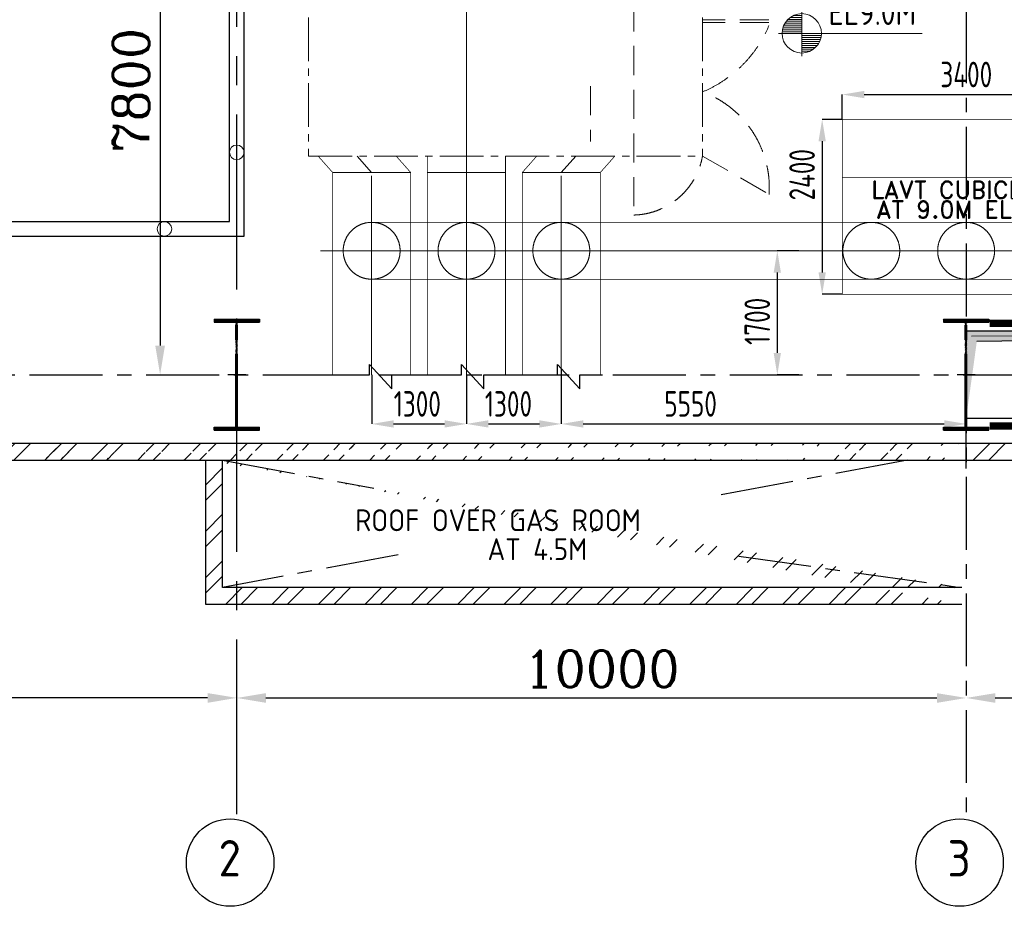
# Model space of a CAD drawing. Extents: x 18893 to 3351893, y -610358 to 406739.
# Tile 27 of 256: x 69056 to 82555, y 322634 to 334796. Entities that reach past the tile are written whole.
import ezdxf
from ezdxf.enums import TextEntityAlignment as Align

# ---------------------------------------------------------------- set-up
doc = ezdxf.new("R2010")
doc.units = 0
doc.header["$LTSCALE"] = 800
doc.header["$MEASUREMENT"] = 0
for name, pattern in [('CENTER', [2, 1.25, -0.25, 0.25, -0.25]), ('CENTER2', [1.125, 0.75, -0.125, 0.125, -0.125]), ('DASHDOT', [1, 0.5, -0.25, 0, -0.25]), ('DASHED', [0.75, 0.5, -0.25])]:
    doc.linetypes.add(name, pattern=pattern)
doc.layers.get('0').update_dxf_attribs({"linetype": 'CONTINUOUS'})
for name, color, linetype in [('0-7-COL', 2, 'CENTER'), ('CEN', 2, 'CENTER'), ('COL', 1, 'CENTER'), ('GRID', 8, 'CENTER'), ('HATCH', 9, 'CONTINUOUS'), ('PIPE OPENING HATCH', 7, 'CONTINUOUS'), ('STR', 2, 'CONTINUOUS'), ('WALL', 6, 'CONTINUOUS')]:
    doc.layers.add(name, color=color, linetype=linetype)
doc.layers.add('DIM', color=4, linetype='CONTINUOUS', lineweight=13)
doc.layers.add('equip', color=251, linetype='CENTER2', lineweight=9)
doc.styles.add('ROMANC', font='romanc')
doc.styles.add('ROMAND', font='romand')
doc.styles.add('ROMANS', font='ISO9.shx', dxfattribs={"width": 0.8})
doc.styles.add('S1', font='SIMPLEX.SHX', dxfattribs={"height": 200})
doc.styles.get("Standard").update_dxf_attribs({"font": 'ISO9'})
doc.styles.add('VER', font='ISO9.SHX')
doc.dimstyles.new('STANDARD$0', dxfattribs={"dimtxt": 250, "dimasz": 200, "dimexe": 0, "dimexo": 0, "dimgap": 100, "dimtad": 1, "dimdec": 0, "dimzin": 0, "dimdsep": 46, "dimtxsty": 'S1', "dimcen": 0, "dimadec": 0, "dimazin": 0, "dimtfac": 1, "dimtdec": 0, "dimtmove": 2, "dimatfit": 3, "dimfxl": 0, "dimtolj": 1, "dimtzin": 0, "dimarcsym": 0})
pattern_1 = [(45, (46410.7, 235761.36), (-318.198, 318.198), []), (45, (46622.83, 235761.36), (-318.198, 318.198), [])]

# ---------------------------------------------------------------- blocks, each defined once
blk = doc.blocks.new('*D544')
at = {"layer": 'DIM', "color": 4, "linetype": 'Continuous', "lineweight": -2}
blk.add_line((82432, 325492), (91632, 325492), dxfattribs=at)
at = {"layer": 'DIM', "linetype": 'Continuous', "lineweight": -2}
blk.add_line((92032, 324850), (92032, 325492), dxfattribs=at)
at = {"layer": 'DIM', "color": 4, "linetype": 'Continuous'}
for points in [[(82432, 325558), (82432, 325425), (82032, 325492)], [(91632, 325558), (91632, 325425), (92032, 325492)]]:
    blk.add_solid(points, dxfattribs=at)
at = {"layer": 'DIM', "linetype": 'Continuous', "insert": (87032, 325892), "char_height": 500, "attachment_point": 5, "style": 'ROMANC'}
blk.add_mtext('\\A1;10000', dxfattribs=at)
blk = doc.blocks.new('*D545')
at = {"layer": 'DIM', "linetype": 'Continuous', "lineweight": -2}
blk.add_line((72032, 325493), (72032, 325492), dxfattribs=at)
at = {"layer": 'DIM', "color": 4, "linetype": 'Continuous', "lineweight": -2}
blk.add_line((72432, 325492), (81632, 325492), dxfattribs=at)
at = {"layer": 'DIM', "color": 4, "linetype": 'Continuous'}
for points in [[(72432, 325558), (72432, 325425), (72032, 325492)], [(81632, 325558), (81632, 325425), (82032, 325492)]]:
    blk.add_solid(points, dxfattribs=at)
at = {"layer": 'DIM', "linetype": 'Continuous', "insert": (77032, 325892), "char_height": 500, "attachment_point": 5, "style": 'ROMANC'}
blk.add_mtext('\\A1;10000', dxfattribs=at)
blk = doc.blocks.new('*D546')
at = {"layer": 'DIM', "linetype": 'Continuous', "lineweight": -2}
blk.add_line((60032, 323896), (60032, 325493), dxfattribs=at)
at = {"layer": 'DIM', "color": 4, "linetype": 'Continuous', "lineweight": -2}
blk.add_line((71632, 325493), (60432, 325493), dxfattribs=at)
at = {"layer": 'DIM', "color": 4, "linetype": 'Continuous'}
for points in [[(60432, 325559), (60432, 325426), (60032, 325493)], [(71632, 325559), (71632, 325426), (72032, 325493)]]:
    blk.add_solid(points, dxfattribs=at)
at = {"layer": 'DIM', "linetype": 'Continuous', "insert": (66032, 325893), "char_height": 500, "attachment_point": 5, "style": 'ROMANC'}
blk.add_mtext('\\A1;12000', dxfattribs=at)
blk = doc.blocks.new('A$C41E52089')
at = {"layer": 'COL'}
h = blk.add_hatch(dxfattribs=at)
h.set_pattern_fill('ANSI31', color=256, scale=100, style=0)
h.paths.add_polyline_path([(310, -720), (0, -720), (0, -760), (310, -760)])
h.paths.add_polyline_path([(0, -720), (-310, -720), (-310, -760), (0, -760)])
h.paths.add_polyline_path([(0, 0), (-13, 0), (-13, -720), (0, -720)])
h.paths.add_polyline_path([(0, 720), (-13, 720), (-13, 0), (0, 0)])
h.paths.add_polyline_path([(12, 0), (0, 0), (0, -720), (12, -720)])
h.paths.add_polyline_path([(12, 720), (0, 720), (0, 0), (12, 0)])
h.paths.add_polyline_path([(310, 760), (0, 760), (0, 720), (12, 720), (310, 720)])
h.paths.add_polyline_path([(0, 760), (-310, 760), (-310, 720), (0, 720)])
for p, q in [((-310, 760), (310, 760)), ((-310, 760), (-310, 720)), ((-310, 720), (310, 720)), ((-13, -720), (-13, 720)), ((12, -720), (12, 720)), ((310, 760), (310, 720)), ((-310, -720), (310, -720)), ((-310, -760), (-310, -720)), ((-310, -760), (310, -760)), ((310, -760), (310, -720))]:
    blk.add_line(p, q, dxfattribs=at)
at = {"layer": 'COL', "color": 2}
for p, q in [((0, -800), (0, 800)), ((123, 0), (-123, 0))]:
    blk.add_line(p, q, dxfattribs=at)
blk = doc.blocks.new('*X33')
at = {"color": 0}
for p, q in [((36154, 29375), (36330, 29375)), ((36183, 29400), (36330, 29400)), ((36226, 29425), (36330, 29425)), ((36085, 29250), (36330, 29250)), ((36092, 29275), (36330, 29275)), ((36102, 29300), (36330, 29300)), ((36115, 29325), (36330, 29325)), ((36132, 29350), (36330, 29350)), ((36080, 29200), (36330, 29200)), ((36081, 29225), (36330, 29225))]:
    blk.add_line(p, q, dxfattribs=at)
blk = doc.blocks.new('LL')
for p, q in [((-711, 0), (-711, 423)), ((-1136, 0), (-711, 0)), ((1493, 0), (-711, 0)), ((-711, 0), (-711, -418))]:
    blk.add_line(p, q)
for start, end in [(90, 180), (0, 90), (180, 270), (270, 0)]:
    blk.add_arc((-711, 0), 360, start, end)
at = {"xscale": 1.440000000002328, "yscale": 1.440000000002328, "zscale": 1.440000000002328}
blk.add_blockref('*X33', (-53026, -42044), dxfattribs=at)
at = {"xscale": 1.440000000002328, "yscale": 1.440000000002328, "zscale": 1.440000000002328, "rotation": 180}
blk.add_blockref('*X33', (51604, 42044), dxfattribs=at)
blk = doc.blocks.new('*D574')
at = {"layer": 'DIM', "color": 9, "lineweight": -2}
for p, q in [((79739, 331626), (79443, 331626)), ((79443, 331326), (79443, 330226)), ((79739, 329926), (79443, 329926))]:
    blk.add_line(p, q, dxfattribs=at)
at = {"layer": 'DIM', "color": 9}
for points in [[(79393, 331326), (79493, 331326), (79443, 331626)], [(79393, 330226), (79493, 330226), (79443, 329926)]]:
    blk.add_solid(points, dxfattribs=at)
at = {"layer": 'DIM', "insert": (79168, 330658), "char_height": 350, "attachment_point": 5, "rotation": 90, "style": 'ROMANS'}
blk.add_mtext('\\A1;1700', dxfattribs=at)
blk = doc.blocks.new('A$C75E96852')
at = {"layer": 'PIPE OPENING HATCH', "lineweight": -2}
blk.add_hatch(color=1, dxfattribs=at).paths.add_polyline_path([(22072, 530), (22000, -600), (22000, 598), (32000, 598)])
at = {"layer": 'PIPE OPENING HATCH'}
h = blk.add_hatch(color=1, dxfattribs=at)
h.paths.add_polyline_path([(22084, 0), (22016, 0), (22016, -485)])
h.paths.add_polyline_path([(32000, 600), (22016, 600), (22016, 0), (22044, 0), (22084, 0), (22147, 458)])
at = {"layer": 'PIPE OPENING HATCH', "color": 1, "lineweight": -2}
for p, q in [((22000, 600), (32000, 600)), ((32000, 598), (22072, 530))]:
    blk.add_line(p, q, dxfattribs=at)
at = {"layer": 'PIPE OPENING HATCH', "color": 1}
blk.add_line((22147, 458), (32000, 600), dxfattribs=at)
blk.add_lwpolyline([(22000, 600), (32000, 600), (32000, -600), (22000, -600)], close=True, dxfattribs=at)
blk = doc.blocks.new('*D675')
at = {"layer": 'DIM', "color": 9, "lineweight": -2}
for p, q in [((76482, 330000), (76482, 329251)), ((76782, 329251), (81732, 329251)), ((82032, 328641), (82032, 329251))]:
    blk.add_line(p, q, dxfattribs=at)
at = {"layer": 'DIM', "color": 9}
for points in [[(76782, 329301), (76782, 329201), (76482, 329251)], [(81732, 329301), (81732, 329201), (82032, 329251)]]:
    blk.add_solid(points, dxfattribs=at)
at = {"layer": 'DIM', "insert": (78254, 329526), "char_height": 350, "attachment_point": 5, "style": 'ROMANS'}
blk.add_mtext('\\A1;5550', dxfattribs=at)
blk = doc.blocks.new('*D676')
at = {"layer": 'DIM', "color": 9, "lineweight": -2}
for p, q in [((75182, 329926), (75182, 329251)), ((76482, 330000), (76482, 329251)), ((75482, 329251), (76182, 329251))]:
    blk.add_line(p, q, dxfattribs=at)
at = {"layer": 'DIM', "color": 9}
for points in [[(75482, 329301), (75482, 329201), (75182, 329251)], [(76182, 329301), (76182, 329201), (76482, 329251)]]:
    blk.add_solid(points, dxfattribs=at)
at = {"layer": 'DIM', "insert": (75757, 329526), "char_height": 350, "attachment_point": 5, "style": 'ROMANS'}
blk.add_mtext('\\A1;1300', dxfattribs=at)
blk = doc.blocks.new('*D677')
at = {"layer": 'DIM', "color": 9, "lineweight": -2}
for p, q in [((73882, 329926), (73882, 329251)), ((75182, 329926), (75182, 329251)), ((74182, 329251), (74882, 329251))]:
    blk.add_line(p, q, dxfattribs=at)
at = {"layer": 'DIM', "color": 9}
for points in [[(74182, 329301), (74182, 329201), (73882, 329251)], [(74882, 329301), (74882, 329201), (75182, 329251)]]:
    blk.add_solid(points, dxfattribs=at)
at = {"layer": 'DIM', "insert": (74507, 329526), "char_height": 350, "attachment_point": 5, "style": 'ROMANS'}
blk.add_mtext('\\A1;1300', dxfattribs=at)
blk = doc.blocks.new('GCB')
at = {"layer": 'equip', "linetype": 'DASHED'}
for p, q in [((5446, 7510), (5446, 2190)), ((7296, 4870), (6386, 4870)), ((7296, 4830), (6386, 4830)), ((4850, 3960), (4850, 3200)), ((6386, 3000), (7299, 2473))]:
    blk.add_line(p, q, dxfattribs=at)
at = {"layer": 'equip'}
for p, q in [((983, 6700), (983, 3000)), ((6386, 6700), (6386, 3000)), ((983, 3000), (6386, 3000))]:
    blk.add_line(p, q, dxfattribs=at)
at = {"layer": 'equip', "linetype": 'CENTER', "ltscale": 25}
for p, q in [((3150, 6700), (3150, 0)), ((1850, 2727), (1850, 0)), ((4450, 2727), (4450, 0)), ((1148, 1700), (11208, 1700)), ((7884, 1700), (11889, 1700))]:
    blk.add_line(p, q, dxfattribs=at)
at = {"layer": 'equip', "linetype": 'CENTER', "ltscale": 1500}
for p, q in [((1650, 3000), (1850, 2774)), ((4650, 3000), (4450, 2774))]:
    blk.add_line(p, q, dxfattribs=at)
at = {"layer": 'equip', "linetype": 'CENTER'}
for p, q in [((1850, 2282), (1850, 747)), ((3150, 2287), (3150, 868))]:
    blk.add_line(p, q, dxfattribs=at)
at = {"layer": 'equip', "linetype": 'CENTER2', "const_width": 10, "flags": 128}
blk.add_lwpolyline([(11702, 1103), (11702, 3503), (8302, 3503), (8302, 1103), (11702, 1103)], dxfattribs=at)
at = {"layer": 'equip', "linetype": 'ByBlock', "const_width": 10, "flags": 128}
for points in [[(1115, 3000), (1315, 2774)], [(2185, 3000), (2385, 2774)], [(2615, 3000), (2615, 0)], [(3685, 3000), (3685, 0)], [(4115, 3000), (3915, 2774)], [(5185, 3000), (4985, 2774)], [(1315, 2774), (1315, 0)], [(1315, 2774), (2385, 2774)], [(2385, 2774), (2385, 0)], [(2615, 2774), (3685, 2774)], [(3915, 2774), (3915, 0)], [(3915, 2774), (4985, 2774)], [(4985, 2774), (4985, 0)], [(11702, 2703), (8302, 2703)], [(11186, 2090), (11186, 2090), (1850, 2090)], [(11186, 1310), (11186, 1310), (1850, 1310)]]:
    blk.add_lwpolyline(points, dxfattribs=at)
at = {"layer": 'equip', "ltscale": 200}
for centre in [(1850, 1700), (3150, 1700), (4450, 1700), (8700, 1700), (10000, 1700)]:
    blk.add_circle(centre, 390, dxfattribs=at)
at = {"layer": 'equip', "linetype": 'DASHED'}
for centre, radius, start, end in [((5734, 5442), 1693, 292.6615, 337.3385), ((5899, 2564), 1403, 356.2692, 69.686), ((5420, 3171), 981, 271.5151, 349.988)]:
    blk.add_arc(centre, radius, start, end, dxfattribs=at)
at = {"layer": 'equip', "style": 'ROMAND'}
for s, p in [('LAVT CUBICLE', (8700, 2416)), ('AT 9.0M EL', (8771, 2147))]:
    blk.add_text(s, height=240, dxfattribs=at).set_placement(p)
blk = doc.blocks.new('*D713')
at = {"layer": 'DIM', "color": 4, "linetype": 'Continuous', "lineweight": -2}
blk.add_line((70981, 337326), (70981, 330326), dxfattribs=at)
at = {"layer": 'DIM', "color": 4, "linetype": 'Continuous'}
for points in [[(70915, 337326), (71048, 337326), (70981, 337726)], [(70915, 330326), (71048, 330326), (70981, 329926)]]:
    blk.add_solid(points, dxfattribs=at)
at = {"layer": 'DIM', "linetype": 'Continuous', "insert": (70581, 333826), "char_height": 500, "attachment_point": 5, "rotation": 90, "style": 'ROMANC'}
blk.add_mtext('\\A1;7800', dxfattribs=at)
blk = doc.blocks.new('*D745')
at = {"layer": 'DIM', "color": 9, "lineweight": -2}
for p, q in [((80334, 333429), (80334, 333769)), ((80634, 333769), (83434, 333769)), ((83734, 333429), (83734, 333769))]:
    blk.add_line(p, q, dxfattribs=at)
at = {"layer": 'DIM', "color": 9}
for points in [[(80634, 333819), (80634, 333719), (80334, 333769)], [(83434, 333819), (83434, 333719), (83734, 333769)]]:
    blk.add_solid(points, dxfattribs=at)
at = {"layer": 'DIM', "insert": (82034, 334044), "char_height": 350, "attachment_point": 5, "style": 'ROMANS'}
blk.add_mtext('\\A1;3400', dxfattribs=at)
blk = doc.blocks.new('*D748')
at = {"layer": 'DIM', "color": 9, "lineweight": -2}
for p, q in [((80334, 333429), (80058, 333429)), ((80058, 333129), (80058, 331329)), ((80334, 331029), (80058, 331029))]:
    blk.add_line(p, q, dxfattribs=at)
at = {"layer": 'DIM', "color": 9}
for points in [[(80008, 333129), (80108, 333129), (80058, 333429)], [(80008, 331329), (80108, 331329), (80058, 331029)]]:
    blk.add_solid(points, dxfattribs=at)
at = {"layer": 'DIM', "insert": (79783, 332669), "char_height": 350, "attachment_point": 5, "rotation": 90, "style": 'ROMANS'}
blk.add_mtext('\\A1;2400', dxfattribs=at)

msp = doc.modelspace()

# ---------------------------------------------------------------- hatches: boundary and pattern name
at = {"layer": 'HATCH'}
h = msp.add_hatch(dxfattribs=at)
h.set_pattern_fill('ANSI32', color=256, scale=1200, style=0)
h.set_pattern_definition(pattern_1)
edge = h.paths.add_edge_path()
edge.add_line((59401.71, 328756.05), (71608.87, 328756.05))
edge.add_line((59631.71, 328986.05), (82244.01, 328986.05))
h = msp.add_hatch(dxfattribs=at)
h.set_pattern_fill('ANSI32', color=256, scale=1200, style=0)
h.set_pattern_definition(pattern_1)
edge = h.paths.add_edge_path()
edge.add_line((59401.71, 328756.05), (79591.71, 328756.05))
edge.add_line((59631.71, 328986.05), (79571.71, 328986.05))
h = msp.add_hatch(dxfattribs=at)
h.set_pattern_fill('ANSI32', color=256, scale=1200, style=0)
h.set_pattern_definition(pattern_1)
edge = h.paths.add_edge_path()
edge.add_line((79571.71, 328986.05), (82031.71, 328986.05))
edge.add_line((79571.71, 328756.05), (82031.71, 328756.05))
h = msp.add_hatch(dxfattribs=at)
h.set_pattern_fill('ANSI32', color=256, scale=1200, style=0)
h.set_pattern_definition(pattern_1)
h.paths.add_polyline_path([(87969.21, 328986.05), (82031.71, 328986.05), (82031.71, 328756.05), (87969.21, 328756.05)])
h.paths.add_polyline_path([(92031.71, 328986.05), (88199.21, 328986.05), (88199.21, 328756.05), (92031.71, 328756.05)])
h.paths.add_polyline_path([(102031.71, 328986.05), (92031.71, 328986.05), (92031.71, 328756.05), (102031.71, 328756.05)])
h.paths.add_polyline_path([(112031.71, 328986.05), (102031.71, 328986.05), (102031.71, 328756.05), (112031.71, 328756.05)])
h.paths.add_polyline_path([(122031.71, 328986.05), (112031.71, 328986.05), (112031.71, 328756.05), (122031.71, 328756.05)])
h = msp.add_hatch(dxfattribs=at)
h.set_pattern_fill('ANSI32', color=256, scale=1200, style=0)
h.set_pattern_definition([(45, (46410.7, 235761.36), (-318.198, 318.198), []), (45, (46622.83, 235761.36), (-318.198, 318.198), [])])
edge = h.paths.add_edge_path()
edge.add_line((81971.53, 327006.05), (71838.87, 327006.05))
edge.add_line((71838.87, 327006.05), (71838.87, 328756.05))
edge.add_line((81971.53, 326776.05), (71608.87, 326776.05))
edge.add_line((71608.87, 326776.05), (71608.87, 328756.05))

# ---------------------------------------------------------------- linework, layer by layer
at = {"color": 2}
for p, q in [((73852.32, 329926.05), (73852.32, 330065.9)), ((73852.32, 330065.9), (74159.27, 329730.29)), ((75112.76, 329926.05), (75112.76, 330065.9)), ((75112.76, 330065.9), (75419.71, 329730.29)), ((76427.99, 329926.05), (76427.99, 330065.9)), ((76427.99, 330065.9), (76734.94, 329730.29)), ((73346.71, 329926.05), (73852.32, 329926.05)), ((74159.27, 329926.05), (74566.03, 329926.05)), ((74159.27, 329730.29), (74159.27, 329926.05)), ((74643.17, 329926.05), (75112.76, 329926.05)), ((75419.71, 329926.05), (75784.06, 329926.05)), ((75419.71, 329730.29), (75419.71, 329926.05)), ((75906, 329926.05), (76427.99, 329926.05)), ((76734.94, 329926.05), (77046.78, 329926.05)), ((76734.94, 329730.29), (76734.94, 329926.05))]:
    msp.add_line(p, q, dxfattribs=at)
at = {"layer": '0-7-COL', "linetype": 'Continuous', "ltscale": 4}
for p, q in [((71931.71, 332026.05), (71931.71, 335976.05)), ((72131.71, 331826.05), (72131.71, 335976.05)), ((61531.71, 332026.05), (71931.71, 332026.05)), ((61331.71, 331826.05), (72131.71, 331826.05))]:
    msp.add_line(p, q, dxfattribs=at)
at = {"layer": '0-7-COL', "color": 6, "linetype": 'Continuous'}
for centre in [(71941.69, 323233.98), (81941.69, 323233.98)]:
    msp.add_circle(centre, 600, dxfattribs=at)
at = {"layer": 'CEN'}
for p, q in [((71838.87, 328756.05), (73910.46, 328369.96)), ((81229.95, 328756.05), (78484.87, 328244.51)), ((74243.34, 327454.12), (71838.87, 327006.05)), ((78914.56, 327437.34), (81971.53, 327006.05))]:
    msp.add_line(p, q, dxfattribs=at)
at = {"layer": 'DIM'}
for centre in [(72031.71, 332976.69), (71041.09, 331926.05), (71041.09, 331926.05)]:
    msp.add_circle(centre, 100, dxfattribs=at)
at = {"layer": 'GRID', "linetype": 'CENTER2', "ltscale": 4}
msp.add_line((72031.71, 323896.19), (72031.71, 368515.12), dxfattribs=at)
at = {"layer": 'GRID'}
for p, q in [((82031.71, 366926.05), (82031.71, 323827.19)), ((53190.34, 329926.05), (165293.46, 329926.05))]:
    msp.add_line(p, q, dxfattribs=at)
at = {"layer": 'STR', "color": 7, "linetype": 'DASHDOT', "const_width": 100}
for points in [[(82356.33, 330630.23), (91706.33, 330630.23)], [(82356.33, 329221.87), (91706.33, 329221.87)]]:
    msp.add_lwpolyline(points, dxfattribs=at)
at = {"layer": 'WALL'}
for p, q in [((59631.71, 328986.05), (79571.71, 328986.05)), ((79571.71, 328986.05), (82031.71, 328986.05)), ((82031.71, 328986.05), (122631.71, 328986.05)), ((59401.71, 328756.05), (79591.71, 328756.05)), ((71608.87, 326776.05), (71608.87, 328756.05)), ((71838.87, 327006.05), (71838.87, 328756.05)), ((79571.71, 328756.05), (82031.71, 328756.05)), ((82031.71, 328756.05), (122631.71, 328756.05)), ((81971.53, 327006.05), (71838.87, 327006.05)), ((81971.53, 326776.05), (71608.87, 326776.05))]:
    msp.add_line(p, q, dxfattribs=at)

# ---------------------------------------------------------------- block references
at = {"layer": 'COL'}
for p in [(72031.71, 329926.05), (82031.71, 329926.05)]:
    msp.add_blockref('A$C41E52089', p, dxfattribs=at)
at = {"layer": 'DIM'}
ref = msp.add_blockref('LL', (80310.96, 334608.66), dxfattribs=dict(at, xscale=0.75, yscale=0.75, zscale=0.75))
ref.add_attrib('LEVEL', 'EL9.0M', (80144.66, 334724.3), dxfattribs={"layer": '0', "height": 324, "flags": 4})
msp.add_blockref('A$C75E96852', (60031.71, 329926.05), dxfattribs=at)

# ---------------------------------------------------------------- texts
at = {"layer": '0-7-COL', "color": 6, "linetype": 'Continuous', "style": 'ROMANS'}
for s, p in [('2', (71935.82, 323293.03)), ('3', (81935.82, 323293.03))]:
    msp.add_text(s, height=500, dxfattribs=at).set_placement(p, align=Align.MIDDLE)
at = {"layer": 'STR', "color": 4, "style": 'VER'}
for s, p in [('ROOF OVER GAS ROOM', (73654.41, 327779.4)), ('AT 4.5M', (75470.56, 327382.86))]:
    msp.add_text(s, height=300, dxfattribs=at).set_placement(p)

# ---------------------------------------------------------------- dimensions: what is measured, and where the dimension line sits
at = {"layer": 'DIM', "linetype": 'Continuous'}
dim = msp.add_linear_dim(base=(70981.46, 329926.05), p1=(70981.46, 337726.05), p2=(70981.46, 329926.05), angle=90, dimstyle='STANDARD$0', override={"dimscale": 100, "dimtxt": 5, "dimasz": 4, "dimgap": 1.5, "dimtxsty": 'ROMANC', "dimclrd": 4, "dimclre": 256, "dimclrt": 256, "dimtix": 1}, dxfattribs=at)
dim.commit()
dim.dimension.update_dxf_attribs({"geometry": '*D713', "text_midpoint": (70581.46, 333826.05)})
at = {"layer": 'DIM'}
dim = msp.add_linear_dim(base=(79443.3, 329926.05), p1=(79739.38, 331626.05), p2=(79739.38, 329926.05), angle=90, dimstyle='STANDARD$0', override={"dimtxt": 350, "dimasz": 300, "dimtxsty": 'ROMANS', "dimclrd": 9, "dimclre": 9, "dimclrt": 256, "dimtix": 1}, dxfattribs=at)
dim.commit()
dim.dimension.update_dxf_attribs({"geometry": '*D574', "text_midpoint": (79168.3, 330658.48), "dimtype": 160})
for base, p1, p2, picture, middle in [((75181.71, 329250.81), (73881.71, 329926.05), (75181.71, 329926.05), '*D677', (74506.71, 329525.81)), ((76481.71, 329250.81), (75181.71, 329926.05), (76481.71, 329999.9), '*D676', (75756.71, 329525.81)), ((82031.71, 329250.81), (76481.71, 329999.9), (82031.71, 328641.17), '*D675', (78254.08, 329525.81))]:
    dim = msp.add_linear_dim(base=base, p1=p1, p2=p2, dimstyle='STANDARD$0', override={"dimtxt": 350, "dimasz": 300, "dimtxsty": 'ROMANS', "dimclrd": 9, "dimclre": 9, "dimclrt": 256, "dimtix": 1}, dxfattribs=at)
    dim.commit()
    dim.dimension.update_dxf_attribs({"geometry": picture, "text_midpoint": middle, "dimtype": 160})
at = {"layer": 'DIM', "linetype": 'Continuous'}
for base, p1, p2, picture, middle in [((60031.71, 325492.76), (72031.71, 325492.76), (60031.71, 323896.39), '*D546', (66031.71, 325892.76)), ((82031.71, 325491.79), (72031.71, 325492.76), (82031.71, 325491.79), '*D545', (77031.71, 325891.79)), ((92031.71, 325491.79), (82031.71, 325491.79), (92031.71, 324850.35), '*D544', (87031.71, 325891.79))]:
    dim = msp.add_linear_dim(base=base, p1=p1, p2=p2, dimstyle='STANDARD$0', override={"dimscale": 100, "dimtxt": 5, "dimasz": 4, "dimgap": 1.5, "dimtxsty": 'ROMANC', "dimclrd": 4, "dimclre": 256, "dimclrt": 256, "dimtix": 1}, dxfattribs=at)
    dim.commit()
    dim.dimension.update_dxf_attribs({"geometry": picture, "text_midpoint": middle})

# ---------------------------------------------------------------- next in the draw order: block references
at = {"layer": 'DIM'}
msp.add_blockref('GCB', (72031.71, 329926.05), dxfattribs=at)

# ---------------------------------------------------------------- next in the draw order: dimensions: what is measured, and where the dimension line sits
dim = msp.add_linear_dim(base=(83733.51, 333768.63), p1=(80333.51, 333429.05), p2=(83733.51, 333429.05), dimstyle='STANDARD$0', override={"dimtxt": 350, "dimasz": 300, "dimtxsty": 'ROMANS', "dimclrd": 9, "dimclre": 9, "dimclrt": 256, "dimtix": 1}, dxfattribs=at)
dim.commit()
dim.dimension.update_dxf_attribs({"geometry": '*D745', "text_midpoint": (82033.51, 334043.63)})
dim = msp.add_linear_dim(base=(80057.96, 331029.05), p1=(80333.51, 333429.05), p2=(80333.51, 331029.05), angle=90, dimstyle='STANDARD$0', override={"dimtxt": 350, "dimasz": 300, "dimtxsty": 'ROMANS', "dimclrd": 9, "dimclre": 9, "dimclrt": 256, "dimtix": 1}, dxfattribs=at)
dim.commit()
dim.dimension.update_dxf_attribs({"geometry": '*D748', "text_midpoint": (79782.96, 332669.1), "dimtype": 160})

doc.saveas('drawing.dxf')
